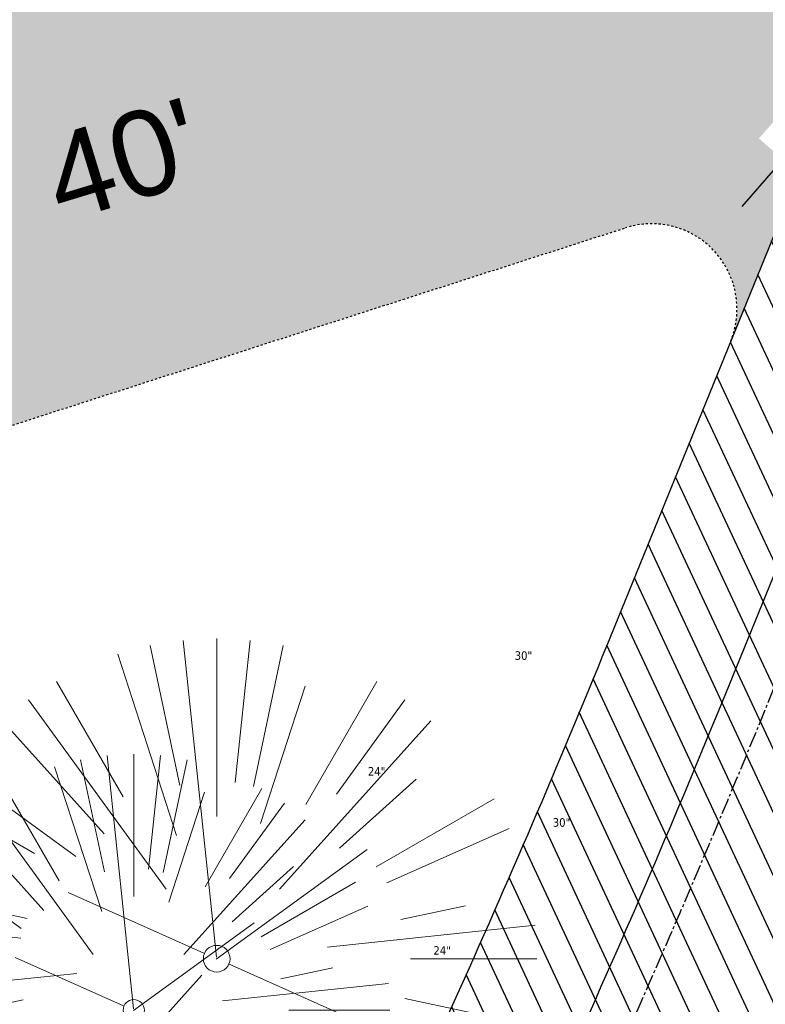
# Model space of a CAD drawing. Header units: feet. Extents: x 1133447 to 1140710, y 647622 to 649877.
# Tile 69 of 84: x 1135002 to 1135037, y 648909 to 648955. Entities that reach past the tile are written whole.
import ezdxf
from ezdxf.lldxf.tags import DXFTag

# ---------------------------------------------------------------- set-up
doc = ezdxf.new("R2010")
doc.units = ezdxf.units.FT
doc.header["$MEASUREMENT"] = 0
doc.linetypes.add('CENTER2', pattern=[1.125, 0.75, -0.125, 0.125, -0.125])
doc.linetypes.add('RAD', pattern=[0.13, 0.08, -0.05])
for name, color, linetype in [('C-CAMPSITE-PADS', 6, 'Continuous'), ('C-PRKG-ASPH', 8, 'Continuous'), ('C-PRKG-GRVL', 8, 'Continuous'), ('C-ROAD-ASPHALT', 1, 'Continuous'), ('C-ROAD-CNTR', 1, 'CENTER2'), ('C-ROAD-GRVL', 1, 'RAD'), ('C-UTIL-WATER-MEP', 7, 'WATER (.5x)'), ('G-TEXT-ST02', 2, 'Continuous'), ('G-XREF', 7, 'Continuous')]:
    doc.layers.add(name, color=color, linetype=linetype)
doc.layers.add('V-SITE-VEGE', color=8, linetype='Continuous', lineweight=18)
doc.layers.add('V-SITE-VEGE-TEXT', color=8, linetype='Continuous', lineweight=18)
doc.styles.add('Arial', font='arial.ttf')
doc.styles.add('Normal', font='arial.ttf', dxfattribs={"height": 0.1})
doc.styles.add('SEI-Dim & Leader', font='tahoma.ttf')
doc.styles.get("Standard").update_dxf_attribs({"font": 'arial.ttf'})
tags = doc.linetypes.add('WATER (.5x)', pattern='A,0.75,-0.2,["W",Standard,S=0.08,R=0,X=-0.1,Y=-0.04],-0.05', length=1).pattern_tags.tags
tags[6] = DXFTag(74, 10)
doc.dimstyles.new('Plan', dxfattribs={"dimscale": 20, "dimtxt": 0.1, "dimasz": 0.12, "dimexe": 0.0625, "dimexo": 0.0625, "dimgap": 0.08, "dimtad": 0, "dimdec": 0, "dimzin": 0, "dimdsep": 46, "dimtxsty": 'Normal', "dimcen": 0, "dimclrd": 256, "dimclre": 256, "dimclrt": 256, "dimaunit": 1, "dimadec": 4, "dimazin": 0, "dimtfac": 1, "dimtdec": 0, "dimtofl": 0, "dimtmove": 0, "dimatfit": 3, "dimfxl": 1, "dimtfill": 1, "dimtolj": 1, "dimtzin": 0, "dimlwd": -1, "dimlwe": -1, "dimarcsym": 0})
pattern_1 = [(37.50000000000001, (0, 0), (-0.06299335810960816, 1.926823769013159), [0, -1.52, 0, -1.7, 0, -1.625]), (7.499999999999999, (0, 0), (1.769776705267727, 2.82214606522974), [0, -0.82, 0, -1.37, 0, -0.525]), (327.5, (-1.23, 0), (3.114141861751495, 0.005659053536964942), [0, -0.5, 0, -1.8, 0, -2.35]), (317.5, (-1.23, 0), (3.006126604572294, 0.8776755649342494), [0, -0.25, 0, -1.18, 0, -1.35])]

# ---------------------------------------------------------------- blocks, each defined once
blk = doc.blocks.new('V-SITE-VEGE-Coniferious Tree 2')
at = {"color": 0, "linetype": 'ByBlock'}
for p, q in [((-0.0003172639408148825, 0.0025937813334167), (-0.05229705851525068, 0.4972664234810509)), ((-3.601054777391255e-05, 0.2219193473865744), (-3.601054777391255e-05, 0.5000060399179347)), ((0.02890183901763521, 0.2753366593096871), (0.05222503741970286, 0.4972664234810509)), ((-0.0574950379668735, 0.2703678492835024), (-0.1039851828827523, 0.4890788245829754)), ((0.0571938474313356, 0.2692740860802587), (0.1039131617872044, 0.4890788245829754)), ((-0.06264093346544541, 0.1926377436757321), (-0.1545378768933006, 0.4755369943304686)), ((-0.1460065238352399, 0.2528363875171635), (-0.2500390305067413, 0.4330260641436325)), ((0.139142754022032, 0.2410654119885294), (0.2499670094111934, 0.4330260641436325)), ((0.06850648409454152, 0.2109817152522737), (0.1382469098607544, 0.425630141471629)), ((-0.07913071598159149, 0.1088658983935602), (-0.2939353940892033, 0.4045257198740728)), ((0.1868724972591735, 0.2572635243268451), (0.2938633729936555, 0.4045257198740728)), ((-0.1756943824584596, 0.1950752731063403), (-0.3346129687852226, 0.3715878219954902)), ((0.09777767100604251, 0.108636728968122), (0.3345409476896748, 0.3715878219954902)), ((-0.2201011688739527, 0.1598873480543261), (-0.4045617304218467, 0.2938993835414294)), ((0.1919663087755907, 0.1728666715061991), (0.3115823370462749, 0.2805763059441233)), ((0.2487690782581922, 0.143647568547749), (0.4329900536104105, 0.2500030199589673)), ((-0.2844040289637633, 0.1641894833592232), (-0.393144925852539, 0.2269610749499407)), ((0.2658942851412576, 0.1183972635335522), (0.4567507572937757, 0.2033670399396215)), ((-0.0009318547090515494, -0.0006770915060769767), (0.2349564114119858, 0.1707208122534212)), ((-0.2961437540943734, 0.06292784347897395), (-0.4891148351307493, 0.1039491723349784)), ((-0.01992166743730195, 0.008854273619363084), (-0.2318825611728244, 0.1032199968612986)), ((0.2872695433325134, 0.06106323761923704), (0.3884790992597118, 0.08257391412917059)), ((-0.3060292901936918, 0.03215663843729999), (-0.4973024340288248, 0.05226104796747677)), ((0.173080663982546, 0.01818771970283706), (0.497230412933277, 0.05226104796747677)), ((0.3024988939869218, 0), (0.4999700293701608, 0)), ((0.01849546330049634, -0.008260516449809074), (0.2719985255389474, -0.1211160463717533)), ((-0.2182782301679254, -0.02292736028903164), (-0.4973024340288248, -0.05226104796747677)), ((-0.02300503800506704, -0.02554197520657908), (-0.2137781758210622, -0.2373882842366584)), ((-0.302185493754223, -0.0642195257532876), (-0.4891148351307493, -0.1039491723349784)), ((0.2936342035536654, -0.06241742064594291), (0.4274066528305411, -0.09084484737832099)), ((0.2891445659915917, -0.09395946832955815), (0.4755009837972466, -0.1545018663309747)), ((-0.1320480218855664, -0.1188660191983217), (-0.3716238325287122, -0.3345769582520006)), ((-0.2881436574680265, -0.1282723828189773), (-0.4568227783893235, -0.2033670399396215)), ((0.1143820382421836, -0.1271057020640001), (0.2718110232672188, -0.301920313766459)), ((0.04781873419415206, -0.1473038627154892), (0.1192466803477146, -0.3671294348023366)), ((0.2555295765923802, -0.1475434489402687), (0.4329900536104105, -0.2500030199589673)), ((-0.254528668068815, -0.1848980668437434), (-0.4045617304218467, -0.2938993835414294)), ((0.2253521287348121, -0.2029399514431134), (0.3715518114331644, -0.3345769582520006)), ((0.1688618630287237, -0.2324611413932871), (0.2938633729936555, -0.4045257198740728)), ((-0.1842986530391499, -0.2536176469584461), (-0.2766747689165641, -0.3807650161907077)), ((0.1131111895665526, -0.2541280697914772), (0.2033310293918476, -0.4567867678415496)), ((-0.1213812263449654, -0.2725449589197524), (-0.1855903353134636, -0.4167758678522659)), ((-0.09098502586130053, -0.2799408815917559), (-0.1545378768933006, -0.4755369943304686)), ((-0.02966136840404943, -0.2817638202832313), (-0.04434904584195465, -0.4216092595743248)), ((-3.601054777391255e-05, -0.2817638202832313), (-3.601054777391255e-05, -0.5000060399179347)), ((0.06104806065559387, -0.2873055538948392), (0.1039131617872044, -0.4890788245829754))]:
    blk.add_line(p, q, dxfattribs=at)
blk.add_circle((-3.601054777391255e-05, 0), 0.02083358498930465)
blk = doc.blocks.new('C_XBASE-PACTOLA_02403811')
at = {"layer": 'V-SITE-VEGE', "xscale": 29.99963760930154, "yscale": 29.99963760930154, "zscale": 29.99963760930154}
blk.add_blockref('V-SITE-VEGE-Coniferious Tree 2', (1135011.16, 648910.728), dxfattribs=at)
at = {"layer": 'V-SITE-VEGE', "xscale": 23.99971008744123, "yscale": 23.99971008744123, "zscale": 23.99971008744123, "rotation": 8.537736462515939e-07}
blk.add_blockref('V-SITE-VEGE-Coniferious Tree 2', (1135007.276, 648908.312), dxfattribs=at)
at = {"layer": 'V-SITE-VEGE-TEXT', "char_height": 0.4, "attachment_point": 7, "style": 'SEI-Dim & Leader'}
for s, insert in [('30"', (1135025.11890625, 648924.728)), ('24"', (1135018.243125, 648919.312)), ('30"', (1135026.90090625, 648916.906)), ('24"', (1135021.310125, 648910.913))]:
    blk.add_mtext(s, dxfattribs=dict(at, insert=insert))
blk = doc.blocks.new('C_PBASE-PACTOLA_02403811')
at = {"layer": 'C-ROAD-ASPHALT'}
blk.add_lwpolyline([(1134969.657277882, 648753.0477392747), (1135036.873309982, 648902.1641641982, 0.009218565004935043), (1135044.254367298, 648919.3790657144), (1135101.509820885, 649060.0203951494, 0.04927264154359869), (1135107.544114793, 649080.3791714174), (1135113.245677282, 649110.0761826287, 0.3025232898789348), (1135079.742163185, 649189.7952543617), (1135017.583038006, 649231.0012923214, 0.03670103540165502), (1134952.658282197, 649267.4907225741), (1134930.361796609, 649277.95101182, 0.265468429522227), (1134828.518541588, 649269.7547374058), (1134807.494103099, 649255.3935736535, 0.04164346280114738), (1134780.654611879, 649233.5777859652), (1134706.829601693, 649162.5981949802, 0.05765878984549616)], format="xyb", dxfattribs=at)
blk.add_lwpolyline([(1134609.502741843, 649004.1715281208, -0.08481675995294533), (1134717.918854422, 649151.0643979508), (1134791.743864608, 649222.0439889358, -0.04164346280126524), (1134816.518779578, 649242.1816391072), (1134837.543218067, 649256.5428028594, -0.2654684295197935), (1134923.566161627, 649263.4658695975), (1134945.862647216, 649253.0055803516, -0.03670103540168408), (1135008.742528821, 649217.6654234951), (1135070.901654, 649176.4593855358, -0.3025232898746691), (1135097.532652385, 649113.0929439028), (1135091.831089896, 649083.3959326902, -0.0492726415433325), (1135086.690765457, 649066.0532714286), (1135029.43531187, 648925.4119419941, -0.009218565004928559), (1135022.286728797, 648908.7392420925), (1134970.105907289, 648792.9779079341, 0.09466954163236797), (1134957.786175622, 648834.7349342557), (1134921.92741579, 648904.3472810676, 0.300313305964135), (1134722.086161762, 649016.5601342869), (1134632.500993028, 649010.1122188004, 0.09071439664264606)], format="xyb", close=True, dxfattribs=at)
at = {"layer": 'C-ROAD-CNTR', "flags": 128}
blk.add_lwpolyline([(1134682.815781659, 648422.2458494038), (1134669.21986276, 648425.8462855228, -0.1774687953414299), (1134620.150062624, 648460.1534391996), (1134616.502637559, 648465.3792168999, -0.1042089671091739), (1134576.197064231, 648560.2628234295), (1134558.554057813, 648650.0509356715, -0.01381007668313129), (1134553.979962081, 648677.2843639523), (1134544.902369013, 648742.2703875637, -0.09433329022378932), (1134550.434197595, 648854.3354307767), (1134558.997505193, 648889.7214101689, -0.1428635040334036), (1134712.374228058, 649156.8312964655), (1134786.199238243, 649227.8108874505, -0.04164346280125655), (1134812.006441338, 649248.7876063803), (1134833.030879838, 649263.1487701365, -0.2654684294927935), (1134926.96397912, 649270.7084407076), (1134949.260464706, 649260.2481514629, -0.03670103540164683), (1135013.162783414, 649224.3333579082), (1135075.321908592, 649183.1273199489, -0.3025232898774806), (1135105.389164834, 649111.5845632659), (1135099.687602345, 649081.8875520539, -0.04927264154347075), (1135094.100293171, 649063.036833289), (1135036.844839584, 648922.3955038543, -0.009218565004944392), (1135029.58001939, 648905.4517031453), (1134962.363987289, 648756.3352782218, -0.01915469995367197), (1134945.301367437, 648722.0511597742), (1134909.791676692, 648657.06607992, -0.111236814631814), (1134866.238656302, 648607.5744966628), (1134762.181369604, 648532.0907847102, 0.3229446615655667), (1134716.395894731, 648393.2215671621), (1134719.721086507, 648382.7059234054, -0.1714240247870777), (1134715.287797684, 648249.5554414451), (1134707.163513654, 648228.7837741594, -0.02272318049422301), (1134688.713657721, 648187.2766264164, 0.05045028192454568), (1134653.344169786, 648094.1277041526)], format="xyb", dxfattribs=at)
at = {"layer": 'C-ROAD-GRVL'}
blk.add_line((1134991.520172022, 648932.49110901), (1135030.30801046, 648944.9837504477), dxfattribs=at)
at = {"layer": 'C-ROAD-GRVL', "flags": 128}
blk.add_lwpolyline([(1135035.239045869, 648939.6681361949, 0.6370940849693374), (1135030.30801046, 648944.9837504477)], format="xyb", dxfattribs=at)
at = {"layer": 'C-UTIL-WATER-MEP', "flags": 128}
blk.add_lwpolyline([(1134713.292159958, 648416.2441137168), (1134669.731849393, 648427.7796426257, -0.1774687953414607), (1134621.79009064, 648461.2981261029), (1134618.142665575, 648466.5239038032, -0.1042089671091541), (1134578.159536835, 648560.6484414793), (1134560.516530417, 648650.4365537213, -0.01381007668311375), (1134555.960731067, 648677.5610482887), (1134546.883138, 648742.5470719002, -0.09433329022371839), (1134552.378087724, 648853.8650148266), (1134560.941395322, 648889.2509942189, -0.1428635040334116), (1134713.760384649, 649155.3895718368), (1134787.585394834, 649226.3691628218, -0.04164346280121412), (1134813.134525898, 649247.1361145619), (1134834.158964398, 649261.4972783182, -0.2654684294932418), (1134926.114524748, 649268.8977979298), (1134948.411010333, 649258.437508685, -0.03670103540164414), (1135012.057719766, 649222.6663743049), (1135074.216844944, 649181.4603363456, -0.302523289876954), (1135103.425036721, 649111.961658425), (1135097.723474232, 649082.264647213, -0.04927264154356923), (1135092.247911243, 649063.7909428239), (1135034.992457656, 648923.1496133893, -0.009218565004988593), (1135027.756696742, 648906.273587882), (1134960.540664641, 648757.1571629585, -0.01915469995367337), (1134943.546295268, 648723.0101809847), (1134908.036604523, 648658.0251011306, -0.1112368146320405), (1134865.064291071, 648609.1934056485), (1134761.007004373, 648533.7096936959, 0.1574684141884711), (1134714.965670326, 648470.6755079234, 0.1574684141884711)], format="xyb", dxfattribs=at)
at = {"layer": 'C-CAMPSITE-PADS', "insert": (1135002.713643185, 648949.0354542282), "char_height": 4, "attachment_point": 1, "rotation": 16.938631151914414, "style": 'Arial'}
blk.add_mtext_dynamic_manual_height_columns("40'", width=10.66827769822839, gutter_width=12, heights=[0], dxfattribs=at)
blk = doc.blocks.new('C_PHTCH-PACTOLA_02403811')
at = {"layer": 'C-PRKG-ASPH'}
h = blk.add_hatch(dxfattribs=at)
h.set_pattern_fill('ANSI31', color=256, scale=10, angle=70)
h.set_pattern_definition([(115, (0, 0), (-1.132884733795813, -0.5282728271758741), [])])
edge = h.paths.add_edge_path(flags=16)
edge.add_arc((1135093.567290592, 648760.3570235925), 541.9999999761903, 143.5703577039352, 153.2664360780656, ccw=False)
edge.add_arc((1135093.567290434, 648760.3570237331), 541.9999997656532, 133.8742793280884, 143.5703577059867, ccw=False)
edge.add_line((1134717.918854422, 649151.0643979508), (1134791.743864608, 649222.0439889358))
edge.add_arc((1134924.814897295, 649083.6384245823), 191.9999999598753, 124.33581191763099, 133.8742793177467, ccw=False)
edge.add_line((1134816.518779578, 649242.1816391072), (1134837.543218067, 649256.5428028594))
edge.add_arc((1134886.614896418, 649184.7029087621), 87.00000000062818, 64.86660358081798, 124.33581191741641, ccw=False)
edge.add_line((1134923.566161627, 649263.4658695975), (1134945.862647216, 649253.0055803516))
edge.add_arc((1134736.896871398, 648807.5874571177), 491.9999999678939, 56.45911934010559, 64.86660355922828, ccw=False)
edge.add_line((1135008.742528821, 649217.6654234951), (1135070.901654, 649176.4593855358))
edge.add_arc((1135036.644680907, 649124.7828938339), 62.00000000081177, -10.868034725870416, 56.45911933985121, ccw=False)
edge.add_line((1135097.532652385, 649113.0929439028), (1135091.831089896, 649083.3959326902))
edge.add_arc((1135001.481196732, 649100.7423100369), 92.00000001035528, 337.8486329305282, 349.13196525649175, ccw=False)
edge.add_line((1135086.690765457, 649066.0532714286), (1135029.43531187, 648925.4119419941))
edge.add_arc((1134573.749357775, 649110.9228871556), 491.9999995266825, 335.73595333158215, 337.84863296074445, ccw=False)
edge.add_line((1135022.286728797, 648908.7392420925), (1134970.105907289, 648792.9779079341))
edge.add_line((1134970.105907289, 648792.9779079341), (1134955.070696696, 648759.622817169))
edge.add_arc((1134506.533324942, 648961.8064625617), 492.0000003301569, 331.3465562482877, 335.7359533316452, ccw=False)
edge.add_line((1134938.281078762, 648725.8872446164), (1134902.771388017, 648660.9021647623))
edge.add_arc((1134778.161263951, 648728.9926705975), 142.0000000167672, 305.95733191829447, 331.34655630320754, ccw=False)
edge.add_line((1134861.541195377, 648614.0501326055), (1134757.483908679, 648538.5664206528))
edge.add_arc((1134835.579196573, 648430.9089730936), 133.0000000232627, 125.9573319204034, 166.4171722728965)
edge.add_arc((1134672.277915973, 648470.363906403), 35.00000000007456, 244.10855969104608, 346.41717227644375, ccw=False)
edge.add_arc((1134691.461854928, 648509.9128519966), 78.95614352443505, 214.9055155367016, 244.1168481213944, ccw=False)
edge.add_line((1134626.710174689, 648464.732186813), (1134623.062749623, 648469.9579645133))
edge.add_arc((1134821.506139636, 648608.4650796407), 241.9999999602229, 191.1167612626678, 214.9138039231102, ccw=False)
edge.add_line((1134584.046954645, 648561.8052956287), (1134566.403948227, 648651.5934078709))
edge.add_arc((1135049.172208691, 648746.4554480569), 491.9999999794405, 187.9519260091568, 191.1167612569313, ccw=False)
edge.add_line((1134561.903038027, 648678.391101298), (1134552.825444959, 648743.3771249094))
edge.add_arc((1134842.017716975, 648783.7730382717), 292.0000000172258, 166.3961174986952, 187.9519260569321, ccw=False)
edge.add_line((1134558.209758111, 648852.4537669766), (1134566.77306571, 648887.8397463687))
edge.add_arc((1135093.567290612, 648760.357023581), 542.0000000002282, 158.0478401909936, 166.396117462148, ccw=False)
edge.add_arc((1135093.567290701, 648760.357023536), 542.0000000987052, 153.2664360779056, 158.0478401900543, ccw=False)
edge = h.paths.add_edge_path()
edge.add_line((1134664.934415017, 648091.0186503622), (1134641.753924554, 648097.236757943))
edge.add_arc((1135131.441785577, 647965.8792352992), 506.9999999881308, 154.1154939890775, 164.9840567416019, ccw=False)
edge.add_arc((1135131.44177555, 647965.8792402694), 506.9999887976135, 153.4314984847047, 154.115493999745, ccw=False)
edge.add_arc((1134241.513528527, 648410.9103548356), 488.0000000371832, 333.4314984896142, 338.6383717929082)
edge.add_line((1134695.987914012, 648233.1548120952), (1134704.112198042, 648253.9264793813))
edge.add_arc((1134529.027803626, 648322.4060737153), 188.0000000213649, 338.6383717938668, 377.1954705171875)
edge.add_arc((1134651.306425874, 648360.2470375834), 60.00000000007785, 17.1954705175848, 74.97265706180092)
edge.add_line((1134666.863224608, 648418.1951696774), (1134661.500576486, 648419.8056636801))
edge.add_arc((1134691.489318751, 648509.9450223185), 94.99699278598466, 223.9418846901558, 251.5980721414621, ccw=False)
edge.add_arc((1134691.535842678, 648509.9839590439), 95.05751145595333, 214.9165962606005, 223.9393241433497, ccw=False)
edge.add_line((1134613.590003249, 648455.5746160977), (1134609.942525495, 648460.8004692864))
edge.add_arc((1134821.506139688, 648608.4650796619), 258.0000000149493, 191.1167612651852, 214.9138039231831, ccw=False)
edge.add_line((1134568.347173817, 648558.7203512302), (1134550.704167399, 648648.5084634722))
edge.add_arc((1135049.172208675, 648746.4554480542), 507.9999999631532, 187.9519260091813, 191.1167612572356, ccw=False)
edge.add_line((1134546.056886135, 648676.177626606), (1134536.979293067, 648741.163650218))
edge.add_arc((1134842.01771694, 648783.7730382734), 307.9999999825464, 166.3961174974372, 187.9519260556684, ccw=False)
edge.add_line((1134542.658637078, 648856.2170945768), (1134551.221944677, 648891.6030739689))
edge.add_arc((1135093.567290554, 648760.3570237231), 557.9999999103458, 163.9213237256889, 166.3961174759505, ccw=False)
edge.add_arc((1134538.177323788, 648920.4382053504), 19.99999999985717, 343.9213237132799, 402.7699397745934)
edge.add_line((1134552.859048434, 648934.0193305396), (1134533.446357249, 648955.005204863))
edge.add_arc((1135093.567290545, 648760.3570234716), 592.9783928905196, 146.0187423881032, 160.8370986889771, ccw=False)
edge.add_line((1134601.857481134, 649091.7855040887), (1134616.582948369, 649064.0343807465))
edge.add_arc((1134620.999668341, 649066.3780071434), 5.000000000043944, 207.9515834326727, 327.0740857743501)
edge.add_arc((1135093.567290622, 648760.3570235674), 558.0000000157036, 133.8742793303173, 147.0740857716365, ccw=False)
edge.add_line((1134706.829601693, 649162.5981949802), (1134780.654611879, 649233.5777859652))
edge.add_arc((1134924.814897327, 649083.6384245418), 208.0000000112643, 124.3358119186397, 133.8742793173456, ccw=False)
edge.add_line((1134807.494103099, 649255.3935736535), (1134828.518541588, 649269.7547374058))
edge.add_arc((1134886.614896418, 649184.7029087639), 102.9999999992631, 64.86660357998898, 124.33581191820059, ccw=False)
edge.add_line((1134930.361796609, 649277.9510118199), (1134952.658282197, 649267.4907225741))
edge.add_arc((1134736.896871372, 648807.5874570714), 508.0000000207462, 56.4591193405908, 64.86660355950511, ccw=False)
edge.add_line((1135017.583038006, 649231.0012923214), (1135079.742163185, 649189.7952543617))
edge.add_arc((1135036.644680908, 649124.782893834), 77.99999999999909, -10.868034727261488, 56.45911934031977, ccw=False)
edge.add_line((1135113.245677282, 649110.0761826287), (1135107.544114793, 649080.3791714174))
edge.add_arc((1135001.481196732, 649100.7423100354), 108.0000000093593, 337.84863293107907, 349.131965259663, ccw=False)
edge.add_line((1135101.509820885, 649060.0203951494), (1135044.254367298, 648919.3790657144))
edge.add_arc((1134573.749357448, 649110.9228872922), 507.9999998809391, 335.7359533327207, 337.84863295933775, ccw=False)
edge.add_line((1135036.873309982, 648902.1641641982), (1134969.657277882, 648753.0477392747))
edge.add_arc((1134506.53332524, 648961.8064624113), 507.9999999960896, 331.346556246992, 335.73595333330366, ccw=False)
edge.add_line((1134952.321656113, 648718.215074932), (1134916.811965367, 648653.2299950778))
edge.add_arc((1134778.161263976, 648728.9926705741), 157.9999999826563, 305.9573319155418, 331.3465563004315, ccw=False)
edge.add_line((1134870.936117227, 648601.0988607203), (1134766.878830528, 648525.6151487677))
edge.add_arc((1134835.579196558, 648430.9089731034), 117.0000000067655, 125.9573319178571, 162.264860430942)
edge.add_arc((1134752.713885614, 648457.4106757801), 29.99999999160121, 162.264860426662, 196.8024120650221)
edge.add_arc((1134835.579196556, 648430.9089731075), 113.0000000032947, 170.9217318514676, 197.5476736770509)
edge.add_line((1134727.837491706, 648396.8395581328), (1134731.162683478, 648386.3239143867))
edge.add_arc((1134529.027802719, 648322.4060734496), 212.0000009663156, 11.340079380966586, 17.54767372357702, ccw=False)
edge.add_arc((1134529.055568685, 648322.403813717), 211.9732215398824, -20.64909134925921, 11.342153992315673, ccw=False)
edge.add_arc((1134759.869013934, 648235.3149369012), 34.72371615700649, 159.1871917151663, 239.4135572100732)
edge.add_line((1134742.200276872, 648205.422593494), (1134709.513, 648185.696))
edge.add_line((1134709.513, 648185.696), (1134698.996135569, 648181.0065459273))
edge.add_arc((1135131.441785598, 647965.8792352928), 483.0000000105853, 153.5511843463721, 164.9840567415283)
at = {"layer": 'C-PRKG-GRVL'}
h = blk.add_hatch(dxfattribs=at)
h.set_pattern_fill('AR-SAND', color=256)
h.set_pattern_definition(pattern_1)
edge = h.paths.add_edge_path()
edge.add_line((1135037.22310143, 648968.2226776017), (1134983.485116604, 648950.9149491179))
edge.add_line((1134983.485116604, 648950.9149491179), (1134989.616474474, 648931.8779731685))
edge.add_line((1134989.616474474, 648931.8779731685), (1135030.30801046, 648944.9837504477))
edge.add_arc((1135031.534282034, 648941.1763552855), 3.999999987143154, -22.15136746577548, 107.8525170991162, ccw=False)
edge.add_line((1135035.239045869, 648939.6681361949), (1135052.713494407, 648982.592076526))
edge.add_arc((1135029.558904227, 648992.0188974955), 25.00000000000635, 287.8525167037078, 337.84751500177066, ccw=False)
h = blk.add_hatch(dxfattribs=at)
h.set_pattern_fill('AR-SAND', color=256)
h.set_pattern_definition(pattern_1)
edge = h.paths.add_edge_path()
edge.add_line((1135044.861593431, 648904.3941459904), (1135064.673649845, 648847.2716094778))
edge.add_line((1135064.673649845, 648847.2716094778), (1135049.557055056, 648842.0286555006))
edge.add_line((1135049.557055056, 648842.0286555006), (1135035.548537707, 648882.4183069))
edge.add_arc((1135031.769389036, 648881.1075684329), 4.000000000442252, 19.12830126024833, 155.735953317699)
edge.add_line((1135028.12274374, 648882.7513379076), (1135036.873309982, 648902.1641641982))
edge.add_arc((1134573.749357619, 649110.9228872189), 507.999999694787, 335.7359533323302, 337.8486329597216)
edge.add_line((1135044.254367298, 648919.3790657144), (1135045.326498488, 648922.0126306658))
edge.add_arc((1135068.481272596, 648912.586261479), 25.00000000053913, 157.8486329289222, 199.1283014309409)
blk = doc.blocks.new('*D402')
at = {"layer": 'Defpoints', "color": 0, "transparency": 16777216}
for p in [(1135034.173351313, 648944.1822350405), (1135031.534282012, 648941.1763552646)]:
    blk.add_point(p, dxfattribs=at)
at = {"layer": 'G-TEXT-ST02', "transparency": 16777216}
blk.add_line((1135037.340234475, 648947.7892907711), (1135035.756792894, 648945.9857629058), dxfattribs=at)
blk.add_solid([(1135035.456204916, 648946.2496698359), (1135036.057380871, 648945.7218559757), (1135034.173351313, 648944.1822350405)], dxfattribs=at)
at = {"layer": 'G-TEXT-ST02', "transparency": 16777216, "insert": (1135039.370481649, 648950.1017267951), "char_height": 2, "attachment_point": 5, "rotation": 228.71786989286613, "style": 'Normal', "bg_fill": 3, "box_fill_scale": 1.25, "bg_fill_color": 256, "bg_fill_true_color": 13158600, "bg_fill_transparency": 0}
blk.add_mtext("R4'", dxfattribs=at)

msp = doc.modelspace()

# ---------------------------------------------------------------- block references
at = {"layer": 'G-XREF'}
msp.add_blockref('C_XBASE-PACTOLA_02403811', (0, 0), dxfattribs=at)

# ---------------------------------------------------------------- next in the draw order: block references
for name in ['C_PBASE-PACTOLA_02403811', 'C_PHTCH-PACTOLA_02403811']:
    msp.add_blockref(name, (0, 0), dxfattribs=at)

# ---------------------------------------------------------------- next in the draw order: dimensions: what is measured, and where the dimension line sits
at = {"layer": 'G-TEXT-ST02'}
dim = msp.add_radius_dim(center=(1135031.534282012, 648941.1763552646), mpoint=(1135034.173351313, 648944.1822350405), dimstyle='Plan', override={"dimgap": 0.06, "dimtih": 0, "dimtoh": 0, "dimpost": "'", "dimtfill": 1, "dimtolj": 0}, dxfattribs=at)
dim.commit()
dim.dimension.update_dxf_attribs({"geometry": '*D402', "text_midpoint": (1135039.370481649, 648950.1017267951)})

doc.saveas('drawing.dxf')
